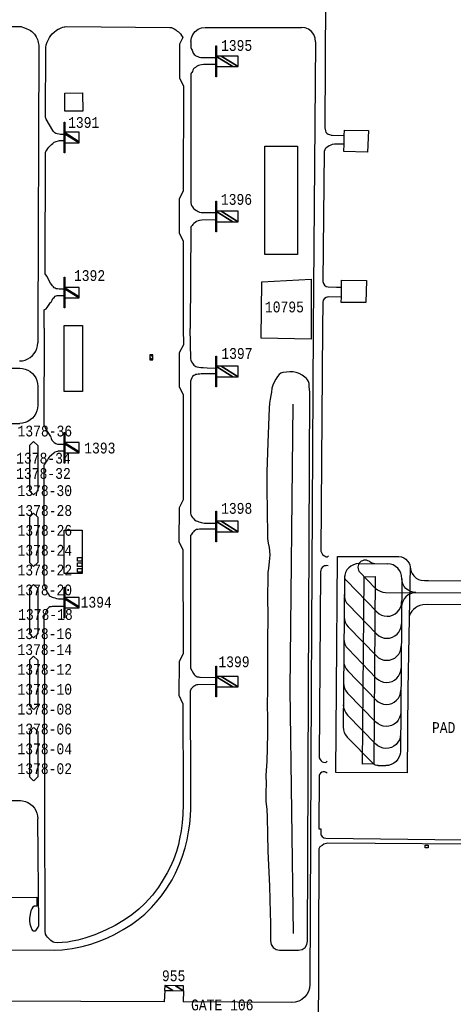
# Model space of a CAD drawing. Extents: x -0.5 to 41.9, y -0.5 to 29.8.
# Tile 80 of 128: x 9.3 to 10, y 7.1 to 8.6. Entities that reach past the tile are written whole.
import ezdxf
from ezdxf.enums import TextEntityAlignment as Align

# ---------------------------------------------------------------- set-up
doc = ezdxf.new("R2010")
doc.units = 0
doc.header["$MEASUREMENT"] = 0
for name, color, linetype in [('11', 2, 'CONTINUOUS'), ('21', 5, 'CONTINUOUS'), ('23', 1, 'CONTINUOUS'), ('43', 3, 'CONTINUOUS'), ('6', 15, 'CONTINUOUS'), ('8', 5, 'CONTINUOUS')]:
    doc.layers.add(name, color=color, linetype=linetype)
doc.styles.add('MONOTXT', font='MONOTXT', dxfattribs={"height": 0.2})

msp = doc.modelspace()

# ---------------------------------------------------------------- linework, layer by layer
at = {"layer": '11'}
for p, q in [((9.81, 8.714), (9.8083, 8.4639)), ((9.6221, 8.6201), (9.7722, 8.6201)), ((9.794, 8.5979), (9.7905, 8.1516)), ((9.8075, 8.4274), (9.8056, 8.2252)), ((9.8053, 8.1926), (9.8049, 8.1524)), ((9.3618, 8.1522), (9.3616, 8.1297)), ((9.7905, 8.1516), (9.7875, 7.5901)), ((9.2809, 8.0904), (9.3336, 8.0904)), ((9.3616, 8.0623), (9.3616, 8.0325)), ((9.3207, 8.0045), (9.3336, 8.0045)), ((9.349, 7.97), (9.3553, 7.9764)), ((9.3553, 7.9764), (9.3616, 7.97)), ((9.349, 7.97), (9.349, 7.8997)), ((9.3616, 7.97), (9.3617, 7.8997)), ((9.349, 7.8997), (9.3553, 7.8933)), ((9.3553, 7.8933), (9.3617, 7.8997)), ((9.3553, 7.8652), (9.349, 7.8589)), ((9.349, 7.8589), (9.349, 7.7885)), ((9.3617, 7.8589), (9.3553, 7.8652)), ((9.3617, 7.8589), (9.3617, 7.7885)), ((9.3553, 7.7821), (9.349, 7.7885)), ((9.3617, 7.7885), (9.3553, 7.7821)), ((9.3553, 7.7541), (9.349, 7.7477)), ((9.349, 7.7477), (9.349, 7.6773)), ((9.3553, 7.7541), (9.3617, 7.7477)), ((9.3617, 7.7477), (9.3617, 7.6773)), ((9.3553, 7.671), (9.349, 7.6773)), ((9.3617, 7.6773), (9.3553, 7.671)), ((9.3553, 7.6429), (9.349, 7.6366)), ((9.3553, 7.6429), (9.3617, 7.6366)), ((9.349, 7.6366), (9.3487, 7.5662)), ((9.3617, 7.6366), (9.3619, 7.5662)), ((9.3551, 7.5598), (9.3487, 7.5662)), ((9.3556, 7.5598), (9.3619, 7.5662)), ((9.3487, 7.5254), (9.3551, 7.5317)), ((9.3555, 7.5317), (9.3619, 7.5254)), ((9.3487, 7.5254), (9.3487, 7.455)), ((9.3619, 7.5254), (9.362, 7.455)), ((9.3551, 7.4487), (9.3487, 7.455)), ((9.3556, 7.4487), (9.362, 7.455)), ((9.233, 7.4181), (9.3349, 7.4181)), ((9.5593, 7.1231), (9.5585, 7.1052)), ((9.5886, 7.1226), (9.5882, 7.1052)), ((9.5585, 7.1052), (8.9537, 7.1079))]:
    msp.add_line(p, q, dxfattribs=at)
for points in [[(9.1591, 8.6217), (9.336, 8.6216), (9.337, 8.6211), (9.3394, 8.6202), (9.3438, 8.6183), (9.3484, 8.6162), (9.3506, 8.6151), (9.3526, 8.6136), (9.3545, 8.6119), (9.3565, 8.6096), (9.3579, 8.6078), (9.3594, 8.6056), (9.3604, 8.6036), (9.3611, 8.6014), (9.3619, 8.5993), (9.3626, 8.5966), (9.363, 8.5944), (9.3634, 8.5924), (9.3618, 8.1522)], [(9.4026, 8.4536), (9.3971, 8.4537), (9.3948, 8.454), (9.3921, 8.4547), (9.39, 8.4554), (9.3885, 8.4562), (9.3871, 8.4573), (9.3861, 8.4584), (9.3851, 8.4596), (9.3746, 8.4776), (9.3742, 8.4788), (9.374, 8.4799), (9.3741, 8.5886), (9.375, 8.5932), (9.3764, 8.5969), (9.3774, 8.5994), (9.3787, 8.6023), (9.3799, 8.6045), (9.3819, 8.6074), (9.3843, 8.61), (9.3871, 8.6126), (9.3907, 8.6157), (9.3935, 8.6172), (9.3951, 8.6181), (9.398, 8.6195), (9.4005, 8.6205), (9.4028, 8.621), (9.4041, 8.6212), (9.4068, 8.6214), (9.5675, 8.6199), (9.5699, 8.6197), (9.5718, 8.6188), (9.5738, 8.6177), (9.5765, 8.6162), (9.5789, 8.6144), (9.5808, 8.613), (9.5823, 8.6114), (9.5837, 8.6102), (9.5855, 8.6077), (9.5876, 8.6045), (9.5824, 8.594), (9.5823, 8.5418), (9.5884, 8.5289)], [(9.6002, 8.5983), (9.601, 8.6039), (9.6032, 8.6092), (9.6066, 8.6137), (9.6112, 8.6172), (9.6164, 8.6193), (9.6221, 8.6201)], [(9.794, 8.5979), (9.7933, 8.6036), (9.7912, 8.609), (9.7877, 8.6136), (9.7832, 8.6171), (9.7779, 8.6193), (9.7722, 8.6201)], [(9.6002, 8.5983), (9.6002, 8.5889), (9.6011, 8.5864), (9.6018, 8.5845), (9.6034, 8.5803), (9.604, 8.5794), (9.6053, 8.5782), (9.6065, 8.577), (9.6077, 8.5761), (9.6095, 8.5752), (9.6107, 8.5747), (9.613, 8.574), (9.6157, 8.5734), (9.6184, 8.5731), (9.6205, 8.5731), (9.639, 8.5731)], [(9.6388, 8.5624), (9.6226, 8.5622), (9.6198, 8.5622), (9.6168, 8.5618), (9.614, 8.5615), (9.612, 8.5611), (9.611, 8.5606), (9.609, 8.5595), (9.607, 8.558), (9.6053, 8.5568), (9.604, 8.5555), (9.6029, 8.5538), (9.6024, 8.5517), (9.6013, 8.5499), (9.6007, 8.5488), (9.6001, 8.5474), (9.6, 8.3474), (9.6005, 8.3449), (9.6012, 8.3433), (9.6026, 8.3411), (9.6042, 8.3388), (9.6059, 8.3373), (9.6078, 8.336), (9.6097, 8.3347), (9.6115, 8.3338), (9.6134, 8.3329), (9.6163, 8.3323), (9.6201, 8.3323), (9.6243, 8.3323), (9.639, 8.3323)], [(9.5884, 8.5289), (9.5882, 8.366), (9.5817, 8.353), (9.5816, 8.3008), (9.5879, 8.288), (9.5881, 8.152)], [(9.4038, 8.4899), (9.4036, 8.518), (9.4316, 8.5182), (9.4319, 8.4901), (9.4038, 8.4899)], [(9.8083, 8.4639), (9.8094, 8.4594), (9.8103, 8.4573), (9.8117, 8.4556), (9.8138, 8.4542), (9.8157, 8.4534), (9.8182, 8.4528), (9.8202, 8.4526), (9.8388, 8.452), (9.8391, 8.4603), (9.8764, 8.4599), (9.8751, 8.4263), (9.8383, 8.4272), (9.8384, 8.4384), (9.8238, 8.4387), (9.8202, 8.4379), (9.8178, 8.4369), (9.8154, 8.4358), (9.813, 8.4346), (9.8104, 8.4327), (9.8093, 8.4312), (9.8084, 8.4297), (9.8075, 8.4274)], [(9.4026, 8.2132), (9.3948, 8.2132), (9.3922, 8.2136), (9.3906, 8.2139), (9.3887, 8.2145), (9.3875, 8.2153), (9.386, 8.2168), (9.3846, 8.2182), (9.3835, 8.2197), (9.3814, 8.2227), (9.3756, 8.2333), (9.3734, 8.2371), (9.3731, 8.2384), (9.373, 8.2404), (9.3738, 8.4255), (9.3745, 8.4273), (9.3757, 8.4294), (9.3772, 8.4316), (9.379, 8.4339), (9.3809, 8.4359), (9.3832, 8.4379), (9.3853, 8.4398), (9.3872, 8.4415), (9.3906, 8.4429), (9.3939, 8.4439), (9.3953, 8.4443), (9.3978, 8.4444), (9.4026, 8.4444)], [(9.639, 8.3207), (9.617, 8.3205), (9.6137, 8.32), (9.6113, 8.3194), (9.609, 8.3182), (9.6069, 8.317), (9.6046, 8.3152), (9.603, 8.3137), (9.6019, 8.3124), (9.601, 8.3113), (9.6002, 8.3103), (9.5998, 8.3091), (9.5988, 8.1522)], [(9.8056, 8.2252), (9.8062, 8.2219), (9.808, 8.2192), (9.8107, 8.2173), (9.8139, 8.2167)], [(9.8139, 8.2167), (9.8269, 8.2165), (9.8343, 8.2163), (9.8344, 8.2271), (9.8732, 8.2264), (9.8721, 8.1923), (9.8341, 8.1927), (9.8343, 8.2005), (9.8139, 8.201)], [(9.3719, 8.1524), (9.3717, 8.1809), (9.3749, 8.1827), (9.3763, 8.1846), (9.3818, 8.1923), (9.3824, 8.1931), (9.384, 8.1963), (9.3854, 8.1986), (9.387, 8.2003), (9.389, 8.2021), (9.3904, 8.2029), (9.3917, 8.2032), (9.3932, 8.2034), (9.4027, 8.2035)], [(9.8139, 8.201), (9.8106, 8.2004), (9.8078, 8.1986), (9.8059, 8.1959), (9.8053, 8.1926)], [(9.3719, 8.1524), (9.3714, 8.002), (9.372, 8.0007), (9.3734, 7.9976), (9.3748, 7.9947), (9.3763, 7.9917), (9.3814, 7.9844), (9.382, 7.983), (9.3825, 7.9809), (9.3838, 7.9783), (9.3857, 7.9765), (9.3875, 7.9746), (9.3898, 7.9732), (9.3924, 7.9724), (9.3942, 7.9721), (9.4026, 7.9722)], [(9.403, 8.1568), (9.4311, 8.1568), (9.4311, 8.0541), (9.403, 8.0541), (9.403, 8.1568)], [(9.5881, 8.152), (9.5884, 8.1268), (9.582, 8.1142), (9.5818, 8.062), (9.5879, 8.0491), (9.5881, 7.8858), (9.5816, 7.8731), (9.5814, 7.8209), (9.5876, 7.808), (9.5882, 7.6466), (9.5817, 7.634), (9.5815, 7.5818), (9.5877, 7.5688)], [(9.5986, 8.152), (9.5995, 8.1051), (9.6001, 8.1029), (9.6012, 8.1002), (9.6026, 8.0979), (9.6044, 8.0951), (9.6062, 8.0939), (9.6078, 8.0932), (9.6093, 8.0926), (9.6122, 8.092), (9.6157, 8.0915), (9.6193, 8.0912), (9.6253, 8.0908), (9.6391, 8.0902)], [(9.8049, 8.1524), (9.8025, 7.806), (9.8031, 7.8036), (9.8049, 7.8008), (9.8068, 7.7989), (9.8092, 7.798), (9.8107, 7.7972), (9.8128, 7.7973), (9.814, 7.7987)], [(9.3335, 8.1016), (9.3379, 8.1019), (9.3422, 8.103), (9.3463, 8.1047), (9.35, 8.107), (9.3534, 8.1098), (9.3562, 8.1132), (9.3585, 8.1169), (9.3602, 8.121), (9.3612, 8.1253), (9.3616, 8.1297)], [(9.3336, 8.0904), (9.3379, 8.09), (9.3422, 8.089), (9.3463, 8.0873), (9.35, 8.085), (9.3534, 8.0822), (9.3563, 8.0788), (9.3585, 8.0751), (9.3602, 8.071), (9.3613, 8.0667), (9.3616, 8.0623)], [(9.6388, 8.0815), (9.6182, 8.0813), (9.6162, 8.0813), (9.614, 8.0811), (9.6116, 8.081), (9.6094, 8.0807), (9.6075, 8.0803), (9.606, 8.0797), (9.6046, 8.0788), (9.6028, 8.0772), (9.6017, 8.0752), (9.6006, 8.0729), (9.6, 8.0716), (9.5992, 8.0699), (9.5993, 7.8652), (9.6, 7.8631), (9.6012, 7.8604), (9.6027, 7.858), (9.6044, 7.856), (9.6058, 7.8546), (9.6082, 7.8532), (9.6102, 7.8525), (9.6126, 7.8516), (9.6143, 7.8508), (9.6162, 7.8503), (9.6187, 7.8497), (9.6209, 7.8495), (9.6389, 7.8495)], [(9.3616, 8.0325), (9.3613, 8.0282), (9.3603, 8.0239), (9.3586, 8.0198), (9.3563, 8.016), (9.3534, 8.0127), (9.3501, 8.0098), (9.3463, 8.0075), (9.3423, 8.0058), (9.338, 8.0048), (9.3336, 8.0045)], [(9.4026, 7.9613), (9.3937, 7.9611), (9.3922, 7.9609), (9.3906, 7.9605), (9.3883, 7.9596), (9.3867, 7.9584), (9.3831, 7.9551), (9.3802, 7.9526), (9.379, 7.9515), (9.378, 7.9501), (9.3767, 7.9481), (9.3753, 7.9458), (9.373, 7.9418), (9.3714, 7.9395), (9.3714, 7.7548), (9.3728, 7.7518), (9.3734, 7.749), (9.3743, 7.7462), (9.3766, 7.7416), (9.3787, 7.7383), (9.3797, 7.7368), (9.3811, 7.7357), (9.3839, 7.7346), (9.3881, 7.7332), (9.3908, 7.7324), (9.3939, 7.7319), (9.4026, 7.7319)], [(9.6389, 7.8401), (9.6159, 7.8401), (9.6136, 7.8401), (9.611, 7.8398), (9.6089, 7.8394), (9.6071, 7.8386), (9.6054, 7.8374), (9.6039, 7.8361), (9.6026, 7.8346), (9.6013, 7.8329), (9.6004, 7.8312), (9.5997, 7.8301), (9.5993, 7.8292), (9.5993, 7.6242), (9.6039, 7.6157), (9.6051, 7.614), (9.6067, 7.6124), (9.6082, 7.6114), (9.6099, 7.6106), (9.6117, 7.6103), (9.6132, 7.6102), (9.6146, 7.6101), (9.6388, 7.6094)], [(9.8138, 7.7833), (9.8117, 7.7834), (9.8099, 7.7833), (9.8081, 7.7829), (9.8062, 7.782), (9.8044, 7.7803), (9.8029, 7.7783), (9.8023, 7.7766), (9.802, 7.7739), (9.7998, 7.4844), (9.8012, 7.4819), (9.8026, 7.4798), (9.8043, 7.4782), (9.8066, 7.4778), (9.8088, 7.4775), (9.8106, 7.4778), (9.8122, 7.4792)], [(9.4026, 7.7201), (9.3953, 7.72), (9.3918, 7.72), (9.3841, 7.7199), (9.3824, 7.7195), (9.3807, 7.7191), (9.3792, 7.7184), (9.3777, 7.7174), (9.3766, 7.7156), (9.3754, 7.7137), (9.3745, 7.7115), (9.3737, 7.7095), (9.3728, 7.7074), (9.3714, 7.7049), (9.3724, 7.5902)], [(9.6388, 7.5986), (9.6107, 7.5982), (9.6094, 7.5981), (9.6079, 7.5976), (9.6062, 7.5968), (9.605, 7.5961), (9.6037, 7.5951), (9.6026, 7.594), (9.6017, 7.5931), (9.6008, 7.5922), (9.6002, 7.5914), (9.5998, 7.5906), (9.5992, 7.5895)], [(8.9554, 7.1875), (9.3882, 7.1857), (9.3997, 7.1864), (9.4153, 7.188), (9.4308, 7.1911), (9.4443, 7.1948), (9.4591, 7.2002), (9.4704, 7.2049), (9.4809, 7.21), (9.4947, 7.2177), (9.5074, 7.2257), (9.5182, 7.2332), (9.5284, 7.2415), (9.539, 7.2521), (9.5461, 7.2601), (9.5542, 7.2701), (9.5627, 7.2819), (9.5708, 7.2952), (9.5759, 7.3052), (9.5823, 7.3191), (9.5863, 7.3301), (9.5909, 7.3445), (9.5944, 7.3573), (9.5965, 7.3698), (9.5984, 7.3816), (9.5995, 7.3949), (9.5999, 7.405), (9.6, 7.4215), (9.5999, 7.4354), (9.5992, 7.5895)], [(9.5877, 7.5688), (9.5882, 7.4255), (9.5879, 7.4127), (9.5877, 7.3966), (9.5867, 7.3836), (9.5847, 7.3713), (9.5825, 7.3588), (9.5807, 7.3499), (9.5776, 7.3388), (9.573, 7.3258), (9.5678, 7.3148), (9.5633, 7.3061), (9.5556, 7.2928), (9.5496, 7.2834), (9.5401, 7.2709), (9.5286, 7.2582), (9.5191, 7.2492), (9.5083, 7.2404), (9.4966, 7.2326), (9.4823, 7.2242), (9.4674, 7.2167), (9.4507, 7.2096), (9.435, 7.2043), (9.424, 7.2014), (9.4151, 7.1996), (9.4081, 7.1983), (9.3998, 7.1974), (9.3924, 7.197), (9.3878, 7.1974), (9.3856, 7.1983), (9.3822, 7.2008), (9.3789, 7.204), (9.3771, 7.206), (9.3753, 7.208), (9.3739, 7.2105), (9.3733, 7.215), (9.3731, 7.2214), (9.3724, 7.5902)], [(9.7875, 7.5901), (9.7853, 7.1323), (9.7848, 7.1268), (9.7832, 7.1216), (9.7805, 7.1167), (9.777, 7.1125), (9.7728, 7.109), (9.7679, 7.1065), (9.7626, 7.1049), (9.7571, 7.1044), (9.5882, 7.1052)], [(9.8121, 7.4607), (9.8106, 7.462), (9.8083, 7.463), (9.8061, 7.463), (9.8038, 7.4624), (9.8017, 7.4607), (9.8002, 7.4588), (9.7997, 7.4579), (9.7993, 7.3743), (9.8021, 7.374), (9.8021, 7.3684), (9.8025, 7.3651), (9.8043, 7.3623), (9.807, 7.3605), (9.8102, 7.3598), (10.1074, 7.3562), (10.1074, 7.3826)], [(9.3337, 7.4181), (9.3381, 7.4178), (9.3424, 7.4168), (9.3465, 7.4151), (9.3503, 7.4127), (9.3536, 7.4099), (9.3565, 7.4065), (9.3587, 7.4027), (9.3604, 7.3986), (9.3615, 7.3943), (9.3618, 7.3899)], [(9.2474, 7.265), (9.2475, 7.2675), (9.3601, 7.2679), (9.3602, 7.2539), (9.3562, 7.2539), (9.354, 7.2523), (9.3525, 7.2497), (9.351, 7.2468), (9.3498, 7.2415), (9.3489, 7.2349), (9.349, 7.2313), (9.3496, 7.2266), (9.3509, 7.2221), (9.3526, 7.2177), (9.3535, 7.2163), (9.3546, 7.2158), (9.3563, 7.2157), (9.3581, 7.2159), (9.3593, 7.2169), (9.3602, 7.2181), (9.3612, 7.2198), (9.3623, 7.2216), (9.3632, 7.2242), (9.3618, 7.3899)], [(10.1074, 7.3826), (10.1135, 7.3826), (10.1203, 7.3728), (10.1404, 7.3698), (10.1404, 7.3535), (10.1256, 7.3531), (10.1256, 7.3471), (10.1116, 7.3497), (10.1074, 7.3501), (9.8131, 7.3518), (9.8071, 7.3502), (9.8042, 7.3485), (9.8009, 7.3461), (9.7992, 7.3432), (9.7981, 7.0298)]]:
    msp.add_lwpolyline(points, dxfattribs=at)
at = {"layer": '21'}
for points in [[(9.639, 8.5435), (9.639, 8.5913), (9.6401, 8.5913), (9.6401, 8.5435), (9.639, 8.5435)], [(9.4026, 8.4249), (9.4026, 8.4727), (9.4037, 8.4727), (9.4037, 8.4249), (9.4026, 8.4249)], [(9.8384, 8.4384), (9.8384, 8.4384), (9.8388, 8.452), (9.8391, 8.4603), (9.8764, 8.4599), (9.8751, 8.4263), (9.8383, 8.4272), (9.8384, 8.4384)], [(9.7154, 8.4357), (9.7659, 8.4357), (9.7659, 8.2672), (9.7154, 8.2672), (9.7154, 8.4357)], [(9.639, 8.3024), (9.639, 8.3501), (9.6401, 8.3501), (9.6401, 8.3024), (9.639, 8.3024)], [(9.4026, 8.1839), (9.4026, 8.2316), (9.4037, 8.2316), (9.4037, 8.1839), (9.4026, 8.1839)], [(9.787, 8.2288), (9.787, 8.1357), (9.7095, 8.137), (9.7103, 8.2245), (9.787, 8.2288)], [(9.8343, 8.2005), (9.8343, 8.2005), (9.8343, 8.2163), (9.8344, 8.2271), (9.8732, 8.2264), (9.8721, 8.1923), (9.8341, 8.1927), (9.8343, 8.2005)], [(9.639, 8.0614), (9.639, 8.1091), (9.6401, 8.1091), (9.6401, 8.0614), (9.639, 8.0614)], [(9.4026, 7.9428), (9.4026, 7.9906), (9.4037, 7.9906), (9.4037, 7.9428), (9.4026, 7.9428)], [(9.639, 7.8203), (9.639, 7.868), (9.6401, 7.868), (9.6401, 7.8203), (9.639, 7.8203)], [(9.4026, 7.8385), (9.4306, 7.8385), (9.4306, 7.7711), (9.4026, 7.7711), (9.4026, 7.8385)], [(9.4238, 7.7959), (9.4305, 7.7959), (9.4305, 7.7903), (9.4238, 7.7903), (9.4238, 7.7959)], [(9.9412, 7.7813), (9.9397, 7.7012), (9.9375, 7.5915), (9.9367, 7.4613), (9.8258, 7.4616), (9.8265, 7.5915), (9.8284, 7.7974), (9.9237, 7.7976), (9.9278, 7.7972), (9.9314, 7.7955), (9.9347, 7.7936), (9.9373, 7.7906), (9.9398, 7.7873), (9.9407, 7.7845), (9.9412, 7.7813)], [(9.4238, 7.7875), (9.4305, 7.7875), (9.4305, 7.7818), (9.4238, 7.7818), (9.4238, 7.7875)], [(9.4238, 7.779), (9.4305, 7.779), (9.4305, 7.7734), (9.4238, 7.7734), (9.4238, 7.779)], [(9.4026, 7.7021), (9.4026, 7.7498), (9.4037, 7.7498), (9.4037, 7.7021), (9.4026, 7.7021)], [(9.639, 7.5793), (9.639, 7.627), (9.6401, 7.627), (9.6401, 7.5793), (9.639, 7.5793)], [(9.9648, 7.3448), (9.9648, 7.3489), (9.9696, 7.3489), (9.9696, 7.3448), (9.9648, 7.3448)]]:
    msp.add_lwpolyline(points, dxfattribs=at)
at = {"layer": '43'}
for p, q in [((9.7588, 8.0344), (9.7538, 7.5906)), ((9.7538, 7.5906), (9.7594, 7.2118)), ((9.7818, 7.1997), (9.7833, 7.5899)), ((9.7381, 7.1855), (9.7678, 7.1857))]:
    msp.add_line(p, q, dxfattribs=at)
for points in [[(9.7833, 7.5899), (9.7851, 8.0535), (9.7844, 8.0616), (9.7839, 8.0665), (9.7829, 8.0697), (9.7815, 8.0721), (9.7801, 8.0744), (9.7776, 8.0765), (9.7733, 8.0796), (9.7685, 8.0821), (9.764, 8.0835), (9.759, 8.0846), (9.7538, 8.0848), (9.7487, 8.0844), (9.7433, 8.0837), (9.7402, 8.0825), (9.7374, 8.0803), (9.7346, 8.0772), (9.7321, 8.0732), (9.7295, 8.0686), (9.7277, 8.064), (9.726, 8.0592), (9.7253, 8.053), (9.7245, 8.0479), (9.7233, 8.0422), (9.7225, 8.0359), (9.7221, 8.0284), (9.7206, 8.0017), (9.7196, 7.9741), (9.7183, 7.9293), (9.718, 7.9196), (9.718, 7.9038), (9.7192, 7.8312), (9.7193, 7.8256), (9.7201, 7.8185), (9.7217, 7.8116), (9.7225, 7.806), (9.7228, 7.8), (9.7224, 7.7951), (9.7206, 7.7787), (9.72, 7.7733), (9.7197, 7.7691), (9.7193, 7.7307), (9.72, 7.7084), (9.7192, 7.6625), (9.7194, 7.6488), (9.7194, 7.5908)], [(9.7191, 7.5905), (9.7186, 7.5673), (9.7191, 7.5459), (9.7194, 7.5227), (9.719, 7.5001), (9.7182, 7.4787), (9.7172, 7.4651), (9.7168, 7.4569), (9.7172, 7.4444), (9.7167, 7.4318), (9.7169, 7.4169), (9.7184, 7.4046), (9.7189, 7.3919), (9.7195, 7.3662), (9.7199, 7.3395), (9.7225, 7.2853), (9.7233, 7.2437), (9.724, 7.228), (9.7242, 7.2153), (9.7241, 7.2043), (9.724, 7.2)], [(9.724, 7.2), (9.7249, 7.1945), (9.728, 7.1897), (9.7326, 7.1866), (9.7381, 7.1855)], [(9.7678, 7.1857), (9.7732, 7.1868), (9.7777, 7.1898), (9.7807, 7.1944), (9.7818, 7.1997)]]:
    msp.add_lwpolyline(points, dxfattribs=at)
at = {"layer": '6'}
for points in [[(10.3507, 7.7212), (9.9685, 7.723), (9.9612, 7.7224), (9.9562, 7.7213), (9.9528, 7.7198), (9.9495, 7.7179), (9.9465, 7.7154), (9.9439, 7.7125), (9.9421, 7.7095), (9.941, 7.7073), (9.94, 7.7043), (9.9397, 7.7012), (9.9375, 7.5915), (9.9367, 7.4613), (9.8258, 7.4616), (9.8265, 7.5915), (9.8284, 7.7974), (9.9237, 7.7976), (9.9278, 7.7972), (9.9314, 7.7955), (9.9347, 7.7936), (9.9373, 7.7906), (9.9398, 7.7873), (9.9407, 7.7845), (9.9412, 7.7813), (9.9419, 7.7778), (9.943, 7.7745), (9.9445, 7.7714), (9.9469, 7.7677), (9.9508, 7.7639), (9.9541, 7.762), (9.9579, 7.7609), (9.9639, 7.7601), (9.9699, 7.7601), (10.3587, 7.7573)], [(9.8695, 7.7662), (9.8868, 7.7663), (9.8846, 7.4751), (9.8673, 7.475), (9.8695, 7.7662)]]:
    msp.add_lwpolyline(points, dxfattribs=at)
at = {"layer": '8'}
for p, q in [((9.8617, 7.7865), (9.9061, 7.7861)), ((9.839, 7.7643), (9.837, 7.5328)), ((9.8627, 7.7737), (9.8871, 7.7485)), ((9.9284, 7.7631), (9.9261, 7.4947)), ((9.8422, 7.7601), (9.8895, 7.7115)), ((9.9031, 7.7417), (10.3926, 7.7396)), ((9.8452, 7.7224), (9.8892, 7.6772)), ((9.8449, 7.6882), (9.8889, 7.643)), ((9.8446, 7.6539), (9.8886, 7.6087)), ((9.8443, 7.6197), (9.8884, 7.5745)), ((9.844, 7.5854), (9.8881, 7.5402)), ((9.8437, 7.5512), (9.8878, 7.506)), ((9.8434, 7.5169), (9.8836, 7.4758)), ((9.8915, 7.4725), (9.9034, 7.4725))]:
    msp.add_line(p, q, dxfattribs=at)
for points in [[(9.8863, 7.7863), (9.8841, 7.7865), (9.882, 7.7871), (9.88, 7.7882), (9.8784, 7.7894), (9.8776, 7.7901), (9.8756, 7.7911), (9.8735, 7.7918), (9.8713, 7.792), (9.8691, 7.7918), (9.867, 7.7911), (9.8651, 7.7901), (9.8634, 7.7887), (9.862, 7.787), (9.861, 7.7851), (9.8603, 7.7829), (9.8601, 7.7808), (9.8603, 7.7786), (9.861, 7.7765), (9.862, 7.7745), (9.8627, 7.7737)], [(9.8617, 7.7865), (9.8573, 7.7861), (9.8531, 7.7849), (9.8492, 7.7828), (9.8457, 7.7801), (9.8429, 7.7767), (9.8408, 7.7728), (9.8395, 7.7686), (9.839, 7.7643)], [(9.9284, 7.7631), (9.928, 7.7679), (9.9267, 7.7721), (9.9247, 7.776), (9.9219, 7.7794), (9.9186, 7.7822), (9.9147, 7.7844), (9.9105, 7.7857), (9.9061, 7.7861)], [(9.8422, 7.7601), (9.8414, 7.761), (9.8404, 7.763), (9.8397, 7.7651), (9.8395, 7.7673)], [(9.95, 7.7415), (9.9458, 7.7419), (9.9417, 7.7432), (9.938, 7.7452), (9.9347, 7.7478), (9.932, 7.7511), (9.93, 7.7549), (9.9288, 7.7589), (9.9284, 7.7631)], [(9.8871, 7.7485), (9.8905, 7.7456), (9.8944, 7.7435), (9.8987, 7.7422), (9.9031, 7.7417)], [(9.8388, 7.7383), (9.8392, 7.7339), (9.8404, 7.7297), (9.8424, 7.7258), (9.8452, 7.7224)], [(9.95, 7.7415), (9.9462, 7.7411), (9.942, 7.7398), (9.9381, 7.7378), (9.9347, 7.735), (9.9319, 7.7316), (9.9298, 7.7278), (9.9285, 7.7236), (9.928, 7.7192)], [(9.8895, 7.7115), (9.8929, 7.7086), (9.8968, 7.7065), (9.901, 7.7052), (9.9054, 7.7047), (9.9097, 7.7051), (9.914, 7.7063), (9.9179, 7.7083), (9.9213, 7.7111), (9.9242, 7.7145), (9.9263, 7.7183), (9.9276, 7.7226), (9.9281, 7.7269)], [(9.8385, 7.704), (9.8389, 7.6997), (9.8401, 7.6955), (9.8421, 7.6916), (9.8449, 7.6882)], [(9.8892, 7.6772), (9.8926, 7.6744), (9.8965, 7.6722), (9.9007, 7.6709), (9.9051, 7.6704), (9.9094, 7.6708), (9.9137, 7.672), (9.9176, 7.6741), (9.921, 7.6768), (9.9239, 7.6802), (9.926, 7.6841), (9.9273, 7.6883), (9.9278, 7.6927)], [(9.8382, 7.6698), (9.8386, 7.6654), (9.8398, 7.6612), (9.8419, 7.6573), (9.8446, 7.6539)], [(9.8889, 7.643), (9.8923, 7.6401), (9.8962, 7.638), (9.9004, 7.6367), (9.9048, 7.6362), (9.9092, 7.6366), (9.9134, 7.6378), (9.9173, 7.6398), (9.9207, 7.6426), (9.9236, 7.646), (9.9257, 7.6498), (9.927, 7.6541), (9.9275, 7.6584)], [(9.8379, 7.6355), (9.8383, 7.6312), (9.8395, 7.627), (9.8416, 7.6231), (9.8443, 7.6197)], [(9.8886, 7.6087), (9.892, 7.6059), (9.8959, 7.6037), (9.9001, 7.6024), (9.9045, 7.6019), (9.9089, 7.6023), (9.9131, 7.6035), (9.917, 7.6056), (9.9204, 7.6083), (9.9233, 7.6117), (9.9254, 7.6156), (9.9267, 7.6198), (9.9272, 7.6242)], [(9.8376, 7.6013), (9.838, 7.5969), (9.8392, 7.5927), (9.8413, 7.5888), (9.844, 7.5854)], [(9.8884, 7.5745), (9.8917, 7.5716), (9.8956, 7.5695), (9.8998, 7.5682), (9.9042, 7.5677), (9.9086, 7.5681), (9.9128, 7.5693), (9.9167, 7.5713), (9.9202, 7.5741), (9.923, 7.5775), (9.9251, 7.5813), (9.9264, 7.5856), (9.9269, 7.5899)], [(9.8373, 7.567), (9.8377, 7.5627), (9.839, 7.5585), (9.841, 7.5546), (9.8437, 7.5512)], [(9.9266, 7.5557), (9.9261, 7.5513), (9.9248, 7.5471), (9.9227, 7.5432), (9.9199, 7.5398), (9.9164, 7.5371), (9.9125, 7.535), (9.9083, 7.5338), (9.9039, 7.5334), (9.8995, 7.5339), (9.8953, 7.5352), (9.8914, 7.5374), (9.8881, 7.5402)], [(9.837, 7.5328), (9.8374, 7.5284), (9.8387, 7.5242), (9.8407, 7.5203), (9.8434, 7.5169)], [(9.9263, 7.5214), (9.9258, 7.517), (9.9245, 7.5128), (9.9224, 7.509), (9.9196, 7.5056), (9.9161, 7.5028), (9.9122, 7.5008), (9.908, 7.4996), (9.9036, 7.4992), (9.8992, 7.4997), (9.895, 7.501), (9.8911, 7.5031), (9.8878, 7.506)], [(9.9261, 7.4947), (9.9256, 7.4904), (9.9243, 7.4862), (9.9222, 7.4823), (9.9194, 7.4789), (9.9159, 7.4761), (9.912, 7.4741), (9.9078, 7.4729), (9.9034, 7.4725)], [(9.8915, 7.4725), (9.8893, 7.4727), (9.8872, 7.4733), (9.8853, 7.4744), (9.8836, 7.4758)]]:
    msp.add_lwpolyline(points, dxfattribs=at)

# ---------------------------------------------------------------- texts
at = {"layer": '23', "style": 'MONOTXT', "width": 0.833333}
for s, p in [('1395', (9.6712, 8.592)), ('1391', (9.4332, 8.4723)), ('1396', (9.671, 8.3527)), ('1392', (9.4423, 8.2343)), ('10795', (9.7456, 8.1855)), ('1397', (9.6717, 8.1132)), ('1378-36', (9.3727, 7.9926)), ('1393', (9.4583, 7.9662)), ('1378-34', (9.3706, 7.9504)), ('1378-32', (9.3706, 7.9267)), ('1378-30', (9.3726, 7.9)), ('1398', (9.6713, 7.8724)), ('1378-28', (9.3727, 7.8691)), ('1378-26', (9.3727, 7.8382)), ('1378-24', (9.3727, 7.8073)), ('1378-22', (9.3727, 7.7765)), ('1378-20', (9.3726, 7.7456)), ('1394', (9.4527, 7.7265)), ('1378-18', (9.3737, 7.7075)), ('1378-16', (9.3726, 7.6776)), ('1378-14', (9.3726, 7.6529)), ('1399', (9.6671, 7.6339)), ('1378-12', (9.3726, 7.6221)), ('1378-10', (9.3726, 7.5912)), ('1378-08', (9.3726, 7.5603)), ('1378-06', (9.3726, 7.5294)), ('PAD 3', (10.0056, 7.5317)), ('1378-04', (9.3726, 7.4985)), ('1378-02', (9.3726, 7.4677)), ('955', (9.5732, 7.1458)), ('GATE 106', (9.6489, 7.1005))]:
    msp.add_text(s, height=0.01684, dxfattribs=at).set_placement(p, align=Align.MIDDLE)

# ---------------------------------------------------------------- meshes
at = {"layer": '21'}
mesh = msp.add_polyface(dxfattribs=at)
corners = [(9.639, 8.5593), (9.639, 8.5593), (9.639, 8.5756), (9.6653, 8.5593), (9.6474, 8.5756), (9.6737, 8.5593), (9.6737, 8.5756)]
mesh.append_faces([[corners[k] for k in face] for face in [(0, 1, 3, 2), (2, 3, 5, 4), (4, 5, 6, 6)]], dxfattribs={"vtx0": -1, "vtx2": -1})
mesh = msp.add_polyface(dxfattribs=at)
corners = [(9.4026, 8.4407), (9.4026, 8.4407), (9.4026, 8.4552), (9.4261, 8.4407), (9.4026, 8.457), (9.4261, 8.4424), (9.4261, 8.457)]
mesh.append_faces([[corners[k] for k in face] for face in [(0, 1, 3, 2), (2, 3, 5, 4), (4, 5, 6, 6)]], dxfattribs={"vtx0": -1, "vtx2": -1})
mesh = msp.add_polyface(dxfattribs=at)
corners = [(9.639, 8.3181), (9.639, 8.3181), (9.639, 8.3344), (9.6653, 8.3181), (9.6474, 8.3344), (9.6737, 8.3181), (9.6737, 8.3344)]
mesh.append_faces([[corners[k] for k in face] for face in [(0, 1, 3, 2), (2, 3, 5, 4), (4, 5, 6, 6)]], dxfattribs={"vtx0": -1, "vtx2": -1})
mesh = msp.add_polyface(dxfattribs=at)
corners = [(9.4026, 8.1996), (9.4026, 8.1996), (9.4026, 8.2142), (9.4261, 8.1996), (9.4026, 8.2159), (9.4261, 8.2014), (9.4261, 8.2159)]
mesh.append_faces([[corners[k] for k in face] for face in [(0, 1, 3, 2), (2, 3, 5, 4), (4, 5, 6, 6)]], dxfattribs={"vtx0": -1, "vtx2": -1})
mesh = msp.add_polyface(dxfattribs=at)
corners = [(9.5362, 8.1034), (9.5407, 8.1034), (9.5362, 8.1062), (9.5362, 8.1113), (9.5407, 8.1085), (9.5362, 8.1113), (9.5407, 8.1113)]
mesh.append_faces([[corners[k] for k in face] for face in [(0, 0, 1, 2), (2, 1, 4, 5), (3, 4, 6, 6)]], dxfattribs={"vtx0": -1, "vtx2": -1})
mesh = msp.add_polyface(dxfattribs=at)
corners = [(9.639, 8.0771), (9.639, 8.0771), (9.639, 8.0934), (9.6653, 8.0771), (9.6474, 8.0934), (9.6737, 8.0771), (9.6737, 8.0934)]
mesh.append_faces([[corners[k] for k in face] for face in [(0, 1, 3, 2), (2, 3, 5, 4), (4, 5, 6, 6)]], dxfattribs={"vtx0": -1, "vtx2": -1})
mesh = msp.add_polyface(dxfattribs=at)
corners = [(9.4026, 7.9586), (9.4026, 7.9586), (9.4026, 7.9731), (9.4261, 7.9586), (9.4026, 7.9749), (9.4261, 7.9603), (9.4261, 7.9749)]
mesh.append_faces([[corners[k] for k in face] for face in [(0, 1, 3, 2), (2, 3, 5, 4), (4, 5, 6, 6)]], dxfattribs={"vtx0": -1, "vtx2": -1})
mesh = msp.add_polyface(dxfattribs=at)
corners = [(9.639, 7.836), (9.639, 7.836), (9.639, 7.8523), (9.6653, 7.836), (9.6474, 7.8523), (9.6737, 7.836), (9.6737, 7.8523)]
mesh.append_faces([[corners[k] for k in face] for face in [(0, 1, 3, 2), (2, 3, 5, 4), (4, 5, 6, 6)]], dxfattribs={"vtx0": -1, "vtx2": -1})
mesh = msp.add_polyface(dxfattribs=at)
corners = [(9.4026, 7.7178), (9.4026, 7.7178), (9.4026, 7.7324), (9.4261, 7.7178), (9.4026, 7.7341), (9.4261, 7.7195), (9.4261, 7.7341)]
mesh.append_faces([[corners[k] for k in face] for face in [(0, 1, 3, 2), (2, 3, 5, 4), (4, 5, 6, 6)]], dxfattribs={"vtx0": -1, "vtx2": -1})
mesh = msp.add_polyface(dxfattribs=at)
corners = [(9.639, 7.595), (9.639, 7.595), (9.639, 7.6113), (9.6653, 7.595), (9.6474, 7.6113), (9.6737, 7.595), (9.6737, 7.6113)]
mesh.append_faces([[corners[k] for k in face] for face in [(0, 1, 3, 2), (2, 3, 5, 4), (4, 5, 6, 6)]], dxfattribs={"vtx0": -1, "vtx2": -1})
mesh = msp.add_polyface(dxfattribs=at)
corners = [(9.5592, 7.1231), (9.5718, 7.1229), (9.5594, 7.1306), (9.5886, 7.1226), (9.5762, 7.1303), (9.5888, 7.13), (9.5888, 7.13)]
mesh.append_faces([[corners[k] for k in face] for face in [(0, 0, 1, 2), (2, 1, 3, 4), (4, 3, 6, 5)]], dxfattribs={"vtx0": -1, "vtx2": -1})

doc.saveas('drawing.dxf')
